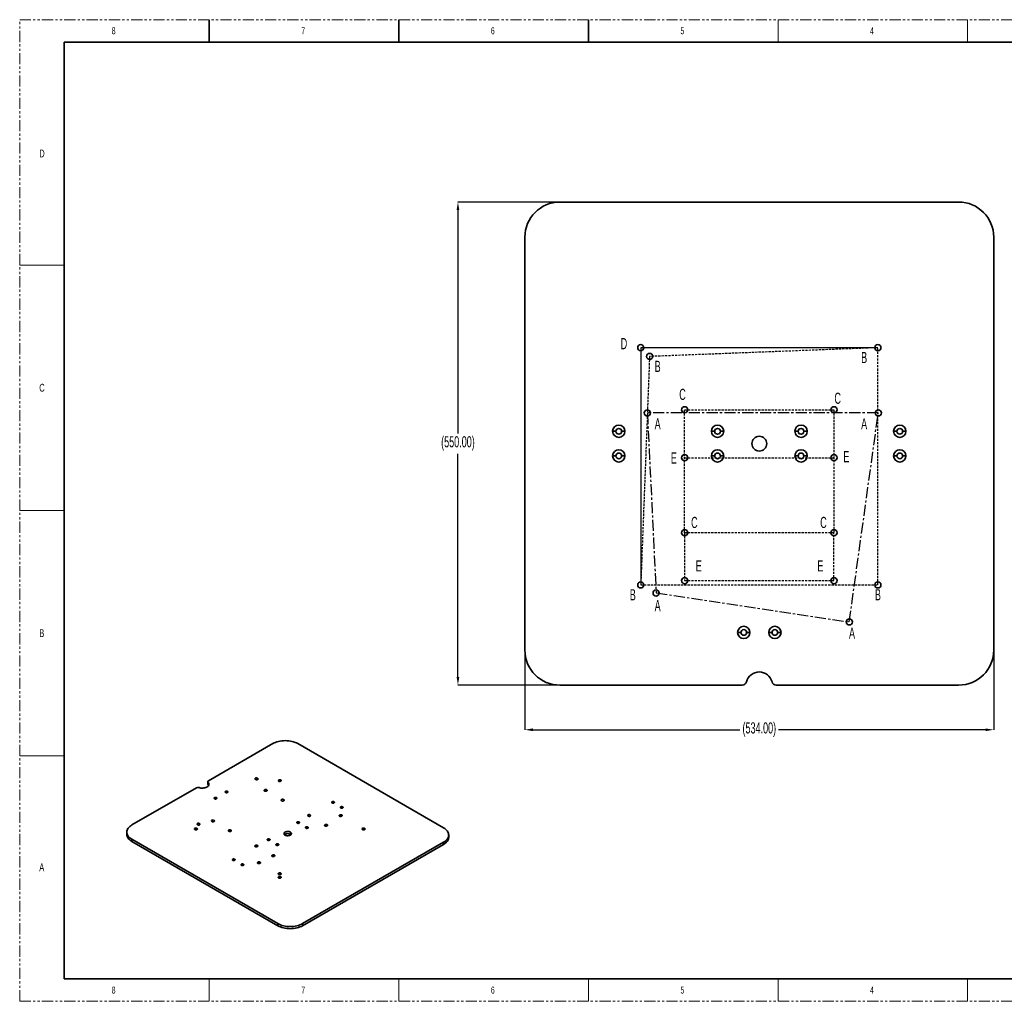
# Model space of a CAD drawing. Header units: millimetres. Extents: x 1 to 864, y 0 to 559.
# Tile 1 of 5: x 1 to 561, y 0 to 559. Entities that reach past the tile are written whole.
import ezdxf

# ---------------------------------------------------------------- set-up
doc = ezdxf.new("R2010")
doc.units = ezdxf.units.MM
doc.header["$PDSIZE"] = -1
for name, pattern in [('CENTER', [10.16, 6.35, -1.27, 1.27, -1.27]), ('HIDDEN', [1.905, 1.27, -0.635]), ('PHANTOM', [12.7, 6.35, -1.27, 1.27, -1.27, 1.27, -1.27])]:
    doc.linetypes.add(name, pattern=pattern)
for name, color, linetype, lineweight in [('A', 11, 'CENTER', 25), ('B', 36, 'HIDDEN', 25), ('C', 5, 'HIDDEN', 25), ('D', 96, 'Continuous', 25), ('F', 161, 'HIDDEN', 25)]:
    doc.layers.add(name, color=color, linetype=linetype, lineweight=lineweight)
doc.layers.add('SOLID', color=7, linetype='Continuous')
doc.styles.add('SLDTEXTSTYLE0', font='GOTHIC.TTF', dxfattribs={"width": 0.6})
doc.styles.add('SLDTEXTSTYLE4', font='GOTHIC.TTF', dxfattribs={"width": 0.605})
doc.dimstyles.new('SLDDIMSTYLE5', dxfattribs={"dimtxt": 6.35, "dimasz": 4.572, "dimexe": 0, "dimexo": 0.0625, "dimgap": 1.5875, "dimtad": 0, "dimtih": 1, "dimtoh": 1, "dimlfac": 2, "dimrnd": 1e-09, "dimzin": 4, "dimdsep": 46, "dimtxsty": 'SLDTEXTSTYLE4', "dimsah": 1, "dimcen": 0.09, "dimadec": 0, "dimazin": 1, "dimtfac": 1, "dimtofl": 0, "dimtmove": 0, "dimatfit": 3, "dimfxl": 1, "dimfrac": 2, "dimtolj": 1, "dimtzin": 12, "dimarcsym": 0})

# ---------------------------------------------------------------- blocks, each defined once
blk = doc.blocks.new('*D20')
at = {"layer": 'Defpoints', "color": 0}
for p in [(288.33, 200.29), (555.33, 200.29), (555.33, 154.89)]:
    blk.add_point(p, dxfattribs=at)
at = {"layer": 'SOLID', "color": 0, "lineweight": -2}
for p, q in [((288.33, 200.23), (288.33, 154.89)), ((555.33, 200.23), (555.33, 154.89)), ((292.9, 154.89), (410.82, 154.89)), ((550.76, 154.89), (432.84, 154.89))]:
    blk.add_line(p, q, dxfattribs=at)
at = {"layer": 'SOLID', "color": 0}
for points in [[(292.9, 155.65), (292.9, 154.13), (288.33, 154.89)], [(550.76, 154.13), (550.76, 155.65), (555.33, 154.89)]]:
    blk.add_solid(points, dxfattribs=at)
at = {"layer": 'SOLID', "color": 0, "insert": (421.83, 159.12), "char_height": 6.35, "attachment_point": 2, "style": 'SLDTEXTSTYLE4'}
blk.add_mtext('\\A1;(534.00)', dxfattribs=at)
blk = doc.blocks.new('*D21')
at = {"layer": 'Defpoints', "color": 0}
for p in [(250.23, 455.29), (308.33, 455.29), (308.33, 180.29)]:
    blk.add_point(p, dxfattribs=at)
at = {"layer": 'SOLID', "color": 0, "lineweight": -2}
for p, q in [((308.26, 455.29), (250.23, 455.29)), ((250.23, 450.72), (250.23, 323.61)), ((250.23, 184.86), (250.23, 311.97)), ((308.26, 180.29), (250.23, 180.29))]:
    blk.add_line(p, q, dxfattribs=at)
at = {"layer": 'SOLID', "color": 0}
for points in [[(250.99, 450.72), (249.47, 450.72), (250.23, 455.29)], [(249.47, 184.86), (250.99, 184.86), (250.23, 180.29)]]:
    blk.add_solid(points, dxfattribs=at)
at = {"layer": 'SOLID', "color": 0, "insert": (250.23, 322.02), "char_height": 6.35, "attachment_point": 2, "style": 'SLDTEXTSTYLE4'}
blk.add_mtext('\\A1;(550.00)', dxfattribs=at)

msp = doc.modelspace()

# ---------------------------------------------------------------- linework, layer by layer
at = {"color": 7, "linetype": 'PHANTOM', "lineweight": 18}
for p, q in [((0.6797, 0.3125), (0.6797, 559.1125)), ((0.6797, 559.1125), (864.2797, 559.1125)), ((0.6797, 0.3125), (864.2797, 0.3125))]:
    msp.add_line(p, q, dxfattribs=at)
at = {"color": 7, "linetype": 'Continuous', "lineweight": 35}
for p, q in [((108.6297, 559.1125), (108.6297, 546.4125)), ((216.5797, 559.1125), (216.5797, 546.4125)), ((324.5297, 559.1125), (324.5297, 546.4125)), ((26.0797, 546.4125), (26.0797, 13.0125)), ((26.0797, 546.4125), (838.8797, 546.4125)), ((26.0797, 13.0125), (838.8797, 13.0125))]:
    msp.add_line(p, q, dxfattribs=at)
at = {"color": 7, "linetype": 'Continuous', "lineweight": 18}
for p, q in [((432.4797, 559.1125), (432.4797, 546.4125)), ((540.4297, 559.1125), (540.4297, 546.4125)), ((0.6797, 419.4125), (26.0797, 419.4125)), ((0.6797, 279.7125), (26.0797, 279.7125)), ((0.6797, 140.0125), (26.0797, 140.0125)), ((108.6297, 13.0125), (108.6297, 0.3125)), ((216.5797, 13.0125), (216.5797, 0.3125)), ((324.5297, 13.0125), (324.5297, 0.3125)), ((432.4797, 13.0125), (432.4797, 0.3125)), ((518.2047, 13.0125), (581.7047, 13.0125)), ((540.4297, 13.0125), (540.4297, 0.3125))]:
    msp.add_line(p, q, dxfattribs=at)
at = {"layer": 'A'}
for p, q in [((489.5772, 335.2903), (358.0772, 335.2855)), ((358.0772, 335.2855), (363.081, 232.7857)), ((473.0816, 216.2897), (489.5772, 335.2903)), ((363.081, 232.7857), (473.0816, 216.2897))]:
    msp.add_line(p, q, dxfattribs=at)
at = {"layer": 'B'}
for p, q in [((489.3271, 372.3884), (359.3271, 367.3884)), ((489.3271, 237.3884), (489.3271, 372.3884)), ((359.3271, 367.3884), (354.3271, 237.3884)), ((354.3271, 237.3884), (489.3271, 237.3884))]:
    msp.add_line(p, q, dxfattribs=at)
at = {"layer": 'C'}
for p, q in [((379.3271, 337.0384), (464.3271, 337.0384)), ((379.3271, 267.0384), (379.3271, 337.0384)), ((464.3271, 337.0384), (464.3271, 267.0384)), ((464.3271, 267.0384), (379.3271, 267.0384))]:
    msp.add_line(p, q, dxfattribs=at)
at = {"layer": 'D'}
for p, q in [((489.3271, 372.3884), (354.3271, 372.3884)), ((354.3271, 372.3884), (354.3271, 237.3884))]:
    msp.add_line(p, q, dxfattribs=at)
at = {"layer": 'F'}
for p, q in [((379.3271, 309.7884), (464.3271, 309.7884)), ((379.3271, 267.0384), (379.3271, 239.7884)), ((464.3271, 239.7884), (464.3271, 267.0384)), ((379.3271, 239.7884), (464.3271, 239.7884))]:
    msp.add_line(p, q, dxfattribs=at)
at = {"layer": 'SOLID', "linetype": 'Continuous', "lineweight": 35}
for p, q in [((308.3271, 455.2884), (535.3271, 455.2884)), ((288.3271, 200.2884), (288.3271, 435.2884)), ((555.3271, 435.2884), (555.3271, 200.2884)), ((340.2021, 324.7884), (338.3271, 324.7884)), ((345.3271, 324.7884), (343.4521, 324.7884)), ((396.4521, 324.7884), (394.5771, 324.7884)), ((401.5771, 324.7884), (399.7021, 324.7884)), ((443.9521, 324.7884), (442.0771, 324.7884)), ((449.0771, 324.7884), (447.2021, 324.7884)), ((500.2021, 324.7884), (498.3271, 324.7884)), ((505.3271, 324.7884), (503.4521, 324.7884)), ((340.2021, 310.7884), (338.3271, 310.7884)), ((345.3271, 310.7884), (343.4521, 310.7884)), ((396.4521, 310.7884), (394.5771, 310.7884)), ((401.5771, 310.7884), (399.7021, 310.7884)), ((443.9521, 310.7884), (442.0771, 310.7884)), ((449.0771, 310.7884), (447.2021, 310.7884)), ((500.2021, 310.7884), (498.3271, 310.7884)), ((505.3271, 310.7884), (503.4521, 310.7884)), ((411.3271, 210.2884), (409.4521, 210.2884)), ((416.4521, 210.2884), (414.5771, 210.2884)), ((429.0771, 210.2884), (427.2021, 210.2884)), ((434.2021, 210.2884), (432.3271, 210.2884)), ((412.1446, 180.2884), (308.3271, 180.2884)), ((535.3271, 180.2884), (431.5095, 180.2884)), ((144.8272, 147.013), (108.1222, 125.8236)), ((242.0544, 99.049), (158.9693, 147.013)), ((107.756, 125.3133), (107.756, 124.0885)), ((107.9293, 123.722), (107.9293, 124.9468)), ((136.1672, 126.6034), (136.1672, 127.3178)), ((149.3704, 125.6129), (149.3704, 126.3272)), ((101.2756, 121.8712), (64.5706, 100.6818)), ((119.0178, 119.8674), (119.0178, 119.4081)), ((119.0178, 119.4081), (119.1517, 119.3061)), ((141.3801, 120.0205), (141.3801, 120.7348)), ((112.7422, 116.2446), (112.7422, 115.7853)), ((112.7422, 115.7853), (112.8762, 115.6833)), ((151.0144, 114.4587), (151.0144, 115.173)), ((179.6964, 113.8719), (179.6964, 113.4126)), ((179.6964, 113.4126), (179.8303, 113.3106)), ((184.6462, 111.0145), (184.6462, 110.5552)), ((184.6462, 110.5552), (184.7801, 110.4531)), ((103.1083, 100.7852), (103.1083, 101.4996)), ((111.328, 102.6718), (111.328, 103.3861)), ((159.809, 102.3911), (159.809, 101.9318)), ((159.809, 101.9318), (159.943, 101.8298)), ((166.1288, 105.7333), (166.1288, 106.4477)), ((184.0724, 105.6819), (184.0724, 106.3963)), ((61.6417, 96.5998), (61.6417, 95.3749)), ((101.6407, 98.0591), (101.6407, 98.7734)), ((120.9624, 97.11), (120.9624, 97.8244)), ((154.8062, 95.4209), (154.8062, 96.6457)), ((164.7588, 99.5337), (164.7588, 99.0744)), ((164.7588, 99.0744), (164.8927, 98.9724)), ((175.7631, 100.1715), (175.7631, 100.8859)), ((197.1001, 98.0591), (197.1001, 98.7734)), ((64.5706, 92.5177), (147.6556, 44.5537)), ((64.5706, 91.2929), (64.5706, 92.5177)), ((64.5706, 91.2929), (147.6556, 43.3289)), ((143.0152, 92.6963), (143.0152, 92.237)), ((143.0152, 92.237), (143.1492, 92.135)), ((147.965, 89.8389), (147.965, 89.3796)), ((161.7978, 44.5537), (242.0544, 90.8849)), ((242.0544, 89.6601), (242.0544, 90.8849)), ((244.9833, 93.7421), (244.9833, 94.9669)), ((136.0768, 88.3846), (136.0768, 89.099)), ((147.965, 89.3796), (148.0989, 89.2776)), ((161.7978, 43.3289), (242.0544, 89.6601)), ((123.1279, 81.2156), (123.1279, 80.7563)), ((123.1279, 80.7563), (123.2618, 80.6542)), ((137.5784, 78.8435), (137.5784, 79.5579)), ((145.7111, 82.8229), (145.7111, 83.5372)), ((128.0776, 78.3581), (128.0776, 77.8988)), ((128.0776, 77.8988), (128.2115, 77.7968)), ((149.3704, 72.5463), (149.3704, 73.2607)), ((149.3704, 70.5053), (149.3704, 71.2197)), ((147.6556, 43.3289), (147.6556, 44.5537)), ((161.7978, 43.3289), (161.7978, 44.5537))]:
    msp.add_line(p, q, dxfattribs=at)
at = {"layer": 'SOLID', "linetype": 'Continuous', "lineweight": 35, "flags": 128}
for points in [[(158.9693, 147.013), (158.2422, 147.3934), (157.454, 147.7309), (156.6122, 148.0221), (155.7251, 148.2644), (154.8011, 148.4552), (153.8492, 148.5929), (152.8784, 148.676), (151.8983, 148.7038), (150.9181, 148.676), (149.9474, 148.5929), (148.9954, 148.4552), (148.0714, 148.2644), (147.1843, 148.0221), (146.3426, 147.7309), (145.5543, 147.3934), (144.8272, 147.013)], [(107.9293, 124.9468), (108.1847, 124.6456), (108.3564, 124.3252), (108.4404, 123.9934), (108.4345, 123.658), (108.339, 123.3272), (108.1562, 123.0089), (107.8904, 122.7107), (107.548, 122.4398), (107.1372, 122.2026), (106.6679, 122.005), (106.1513, 121.8515), (105.5999, 121.746), (105.0269, 121.6908), (104.446, 121.6875), (103.8711, 121.7359), (103.3161, 121.8351), (102.7944, 121.9825)], [(108.1222, 125.8236), (107.9892, 125.733), (107.8837, 125.631), (107.8086, 125.5204), (107.766, 125.4043), (107.757, 125.2856), (107.7818, 125.1677), (107.8397, 125.0538), (107.9293, 124.9468)], [(108.2957, 123.235), (108.1847, 123.4208), (107.9293, 123.722)], [(136.1672, 127.3178), (135.9183, 127.4184), (135.6248, 127.4638), (135.322, 127.4485), (135.0466, 127.3744), (134.8317, 127.2503), (134.7033, 127.0913), (134.6768, 126.9166), (134.7555, 126.7471), (134.9298, 126.6034)], [(134.9298, 126.6034), (135.1787, 126.5028), (135.4722, 126.4574), (135.775, 126.4727), (136.0504, 126.5468), (136.2653, 126.6709), (136.3937, 126.8298), (136.4202, 127.0046), (136.3415, 127.1741), (136.1672, 127.3178)], [(149.3704, 126.3272), (149.1214, 126.4278), (148.8279, 126.4732), (148.5252, 126.4579), (148.2498, 126.3838), (148.0349, 126.2598), (147.9065, 126.1008), (147.88, 125.926), (147.9586, 125.7566), (148.1329, 125.6129)], [(148.1329, 125.6129), (148.3819, 125.5122), (148.6754, 125.4668), (148.9781, 125.4821), (149.2535, 125.5563), (149.4684, 125.6803), (149.5968, 125.8393), (149.6233, 126.0141), (149.5447, 126.1835), (149.3704, 126.3272)], [(119.0178, 119.8674), (118.7867, 119.9608), (118.5141, 120.003), (118.233, 119.9888), (117.9773, 119.9199), (117.7777, 119.8048), (117.6585, 119.6571), (117.6339, 119.4948), (117.7069, 119.3375), (117.8688, 119.2041)], [(117.8688, 119.2041), (118.0999, 119.1106), (118.3725, 119.0685), (118.6536, 119.0827), (118.9093, 119.1515), (119.1088, 119.2667), (119.2281, 119.4143), (119.2527, 119.5766), (119.1797, 119.7339), (119.0178, 119.8674)], [(141.3801, 120.7348), (141.1311, 120.8354), (140.8376, 120.8808), (140.5349, 120.8656), (140.2595, 120.7914), (140.0446, 120.6674), (139.9162, 120.5084), (139.8897, 120.3336), (139.9683, 120.1642), (140.1426, 120.0205)], [(140.1426, 120.0205), (140.3915, 119.9198), (140.6851, 119.8744), (140.9878, 119.8897), (141.2632, 119.9639), (141.4781, 120.0879), (141.6065, 120.2469), (141.633, 120.4217), (141.5544, 120.5911), (141.3801, 120.7348)], [(112.7422, 116.2446), (112.5111, 116.338), (112.2385, 116.3802), (111.9574, 116.366), (111.7017, 116.2971), (111.5021, 116.1819), (111.3829, 116.0343), (111.3583, 115.872), (111.4313, 115.7147), (111.5932, 115.5812)], [(111.5932, 115.5812), (111.8243, 115.4878), (112.0969, 115.4456), (112.378, 115.4598), (112.6337, 115.5287), (112.8333, 115.6439), (112.9525, 115.7915), (112.9771, 115.9538), (112.9041, 116.1111), (112.7422, 116.2446)], [(151.0144, 115.173), (150.7655, 115.2737), (150.4719, 115.3191), (150.1692, 115.3038), (149.8938, 115.2296), (149.6789, 115.1056), (149.5505, 114.9466), (149.524, 114.7718), (149.6027, 114.6024), (149.777, 114.4587)], [(149.777, 114.4587), (150.0259, 114.3581), (150.3194, 114.3127), (150.6221, 114.3279), (150.8975, 114.4021), (151.1124, 114.5261), (151.2409, 114.6851), (151.2673, 114.8599), (151.1887, 115.0293), (151.0144, 115.173)], [(179.6964, 113.8719), (179.4653, 113.9653), (179.1927, 114.0075), (178.9116, 113.9933), (178.6559, 113.9244), (178.4563, 113.8093), (178.3371, 113.6616), (178.3125, 113.4993), (178.3855, 113.342), (178.5474, 113.2086)], [(178.5474, 113.2086), (178.7785, 113.1151), (179.0511, 113.073), (179.3322, 113.0872), (179.5879, 113.156), (179.7874, 113.2712), (179.9067, 113.4188), (179.9313, 113.5811), (179.8583, 113.7384), (179.6964, 113.8719)], [(166.1288, 106.4477), (165.8799, 106.5483), (165.5863, 106.5937), (165.2836, 106.5784), (165.0082, 106.5043), (164.7933, 106.3802), (164.6649, 106.2212), (164.6384, 106.0465), (164.7171, 105.877), (164.8914, 105.7333)], [(184.0724, 106.3963), (183.8234, 106.4969), (183.5299, 106.5423), (183.2272, 106.527), (182.9518, 106.4529), (182.7369, 106.3288), (182.6085, 106.1698), (182.582, 105.9951), (182.6606, 105.8256), (182.8349, 105.6819)], [(184.6462, 111.0145), (184.415, 111.1079), (184.1424, 111.1501), (183.8613, 111.1359), (183.6056, 111.067), (183.4061, 110.9518), (183.2868, 110.8042), (183.2622, 110.6419), (183.3353, 110.4846), (183.4971, 110.3511)], [(183.4971, 110.3511), (183.7283, 110.2577), (184.0008, 110.2155), (184.2819, 110.2297), (184.5377, 110.2986), (184.7372, 110.4138), (184.8564, 110.5614), (184.881, 110.7237), (184.808, 110.881), (184.6462, 111.0145)], [(103.1083, 101.4996), (102.8594, 101.6002), (102.5659, 101.6456), (102.2631, 101.6303), (101.9877, 101.5562), (101.7729, 101.4321), (101.6444, 101.2731), (101.6179, 101.0984), (101.6966, 100.9289), (101.8709, 100.7852)], [(101.8709, 100.7852), (102.1198, 100.6846), (102.4134, 100.6392), (102.7161, 100.6545), (102.9915, 100.7286), (103.2064, 100.8527), (103.3348, 101.0116), (103.3613, 101.1864), (103.2826, 101.3559), (103.1083, 101.4996)], [(111.328, 103.3861), (111.0791, 103.4868), (110.7856, 103.5322), (110.4828, 103.5169), (110.2074, 103.4427), (109.9925, 103.3187), (109.8641, 103.1597), (109.8376, 102.9849), (109.9163, 102.8155), (110.0906, 102.6718)], [(110.0906, 102.6718), (110.3395, 102.5712), (110.633, 102.5258), (110.9358, 102.5411), (111.2112, 102.6152), (111.4261, 102.7392), (111.5545, 102.8982), (111.581, 103.073), (111.5023, 103.2424), (111.328, 103.3861)], [(159.809, 102.3911), (159.5779, 102.4846), (159.3053, 102.5267), (159.0242, 102.5125), (158.7685, 102.4437), (158.5689, 102.3285), (158.4497, 102.1809), (158.4251, 102.0186), (158.4981, 101.8613), (158.66, 101.7278)], [(158.66, 101.7278), (158.8911, 101.6344), (159.1637, 101.5922), (159.4448, 101.6064), (159.7005, 101.6753), (159.9001, 101.7904), (160.0193, 101.9381), (160.0439, 102.1004), (159.9709, 102.2577), (159.809, 102.3911)], [(164.8914, 105.7333), (165.1403, 105.6327), (165.4338, 105.5873), (165.7365, 105.6026), (166.012, 105.6767), (166.2268, 105.8008), (166.3553, 105.9598), (166.3817, 106.1345), (166.3031, 106.304), (166.1288, 106.4477)], [(175.7631, 100.8859), (175.5142, 100.9865), (175.2207, 101.0319), (174.9179, 101.0166), (174.6425, 100.9425), (174.4276, 100.8184), (174.2992, 100.6595), (174.2727, 100.4847), (174.3514, 100.3152), (174.5257, 100.1715)], [(182.8349, 105.6819), (183.0839, 105.5813), (183.3774, 105.5359), (183.6801, 105.5512), (183.9555, 105.6253), (184.1704, 105.7494), (184.2988, 105.9084), (184.3253, 106.0831), (184.2467, 106.2526), (184.0724, 106.3963)], [(64.5706, 100.6818), (63.9115, 100.262), (63.327, 99.807), (62.8224, 99.3211), (62.4029, 98.8089), (62.0722, 98.2755), (61.8338, 97.726), (61.6898, 97.1656), (61.6417, 96.5998), (61.6898, 96.0339), (61.8338, 95.4735), (62.0722, 94.924), (62.4029, 94.3906), (62.8224, 93.8784), (63.327, 93.3925), (63.9115, 92.9375), (64.5706, 92.5177)], [(61.6417, 95.3749), (61.6898, 94.8091), (61.8338, 94.2487), (62.0722, 93.6992), (62.4029, 93.1658), (62.8224, 92.6536), (63.327, 92.1677), (63.9115, 91.7127), (64.5706, 91.2929)], [(101.6407, 98.7734), (101.3917, 98.8741), (101.0982, 98.9195), (100.7955, 98.9042), (100.5201, 98.83), (100.3052, 98.706), (100.1768, 98.547), (100.1503, 98.3722), (100.2289, 98.2028), (100.4032, 98.0591)], [(100.4032, 98.0591), (100.6521, 97.9585), (100.9457, 97.9131), (101.2484, 97.9283), (101.5238, 98.0025), (101.7387, 98.1265), (101.8671, 98.2855), (101.8936, 98.4603), (101.815, 98.6297), (101.6407, 98.7734)], [(120.9624, 97.8244), (120.7134, 97.925), (120.4199, 97.9704), (120.1172, 97.9551), (119.8418, 97.881), (119.6269, 97.7569), (119.4984, 97.5979), (119.472, 97.4232), (119.5506, 97.2537), (119.7249, 97.11)], [(119.7249, 97.11), (119.9738, 97.0094), (120.2674, 96.964), (120.5701, 96.9793), (120.8455, 97.0534), (121.0604, 97.1775), (121.1888, 97.3364), (121.2153, 97.5112), (121.1367, 97.6807), (120.9624, 97.8244)], [(154.8062, 96.6457), (154.463, 96.8061), (154.0695, 96.9219), (153.643, 96.9879), (153.2019, 97.0012), (152.7657, 96.9613), (152.3534, 96.8699), (151.983, 96.7311), (151.6708, 96.5508), (151.4302, 96.337), (151.272, 96.099), (151.2029, 95.8472), (151.226, 95.5926), (151.3403, 95.3463), (151.5408, 95.1191), (151.8187, 94.921)], [(151.8187, 94.921), (152.1619, 94.7606), (152.5554, 94.6448), (152.982, 94.5788), (153.423, 94.5655), (153.8592, 94.6054), (154.2715, 94.6967), (154.6419, 94.8356), (154.9542, 95.0159), (155.1947, 95.2297), (155.353, 95.4677), (155.4221, 95.7195), (155.399, 95.9741), (155.2847, 96.2204), (155.0842, 96.4475), (154.8062, 96.6457)], [(155.1393, 95.1709), (155.0842, 95.2227), (154.8062, 95.4209)], [(164.7588, 99.5337), (164.5276, 99.6272), (164.2551, 99.6693), (163.974, 99.6551), (163.7182, 99.5863), (163.5187, 99.4711), (163.3994, 99.3235), (163.3748, 99.1612), (163.4479, 99.0038), (163.6097, 98.8704)], [(163.6097, 98.8704), (163.8409, 98.777), (164.1134, 98.7348), (164.3945, 98.749), (164.6503, 98.8178), (164.8498, 98.933), (164.9691, 99.0807), (164.9937, 99.2429), (164.9206, 99.4003), (164.7588, 99.5337)], [(174.5257, 100.1715), (174.7746, 100.0709), (175.0681, 100.0255), (175.3709, 100.0408), (175.6463, 100.1149), (175.8612, 100.239), (175.9896, 100.398), (176.0161, 100.5727), (175.9374, 100.7422), (175.7631, 100.8859)], [(197.1001, 98.7734), (196.8511, 98.8741), (196.5576, 98.9195), (196.2549, 98.9042), (195.9795, 98.83), (195.7646, 98.706), (195.6362, 98.547), (195.6097, 98.3722), (195.6883, 98.2028), (195.8626, 98.0591)], [(195.8626, 98.0591), (196.1116, 97.9585), (196.4051, 97.9131), (196.7078, 97.9283), (196.9832, 98.0025), (197.1981, 98.1265), (197.3265, 98.2855), (197.353, 98.4603), (197.2744, 98.6297), (197.1001, 98.7734)], [(242.0544, 90.8849), (242.7134, 91.3047), (243.298, 91.7597), (243.8025, 92.2456), (244.2221, 92.7578), (244.5527, 93.2912), (244.7912, 93.8407), (244.9352, 94.4011), (244.9833, 94.9669), (244.9352, 95.5328), (244.7912, 96.0932), (244.5527, 96.6427), (244.2221, 97.1761), (243.8025, 97.6883), (243.298, 98.1742), (242.7134, 98.6292), (242.0544, 99.049)], [(143.0152, 92.6963), (142.7841, 92.7897), (142.5115, 92.8319), (142.2304, 92.8177), (141.9747, 92.7489), (141.7752, 92.6337), (141.6559, 92.486), (141.6313, 92.3238), (141.7043, 92.1664), (141.8662, 92.033)], [(141.8662, 92.033), (142.0973, 91.9395), (142.3699, 91.8974), (142.651, 91.9116), (142.9067, 91.9804), (143.1063, 92.0956), (143.2255, 92.2432), (143.2501, 92.4055), (143.1771, 92.5629), (143.0152, 92.6963)], [(147.965, 89.8389), (147.7338, 89.9323), (147.4613, 89.9745), (147.1802, 89.9603), (146.9244, 89.8914), (146.7249, 89.7762), (146.6057, 89.6286), (146.5811, 89.4663), (146.6541, 89.309), (146.8159, 89.1755)], [(146.8159, 89.1755), (147.0471, 89.0821), (147.3197, 89.0399), (147.6008, 89.0541), (147.8565, 89.123), (148.056, 89.2382), (148.1753, 89.3858), (148.1999, 89.5481), (148.1268, 89.7054), (147.965, 89.8389)], [(242.0544, 89.6601), (242.7134, 90.0799), (243.298, 90.5349), (243.8025, 91.0208), (244.2221, 91.5329), (244.5527, 92.0663), (244.7912, 92.6159), (244.9352, 93.1763), (244.9833, 93.7421)], [(136.0768, 89.099), (135.8278, 89.1996), (135.5343, 89.245), (135.2316, 89.2297), (134.9562, 89.1556), (134.7413, 89.0316), (134.6129, 88.8726), (134.5864, 88.6978), (134.665, 88.5283), (134.8393, 88.3846)], [(134.8393, 88.3846), (135.0882, 88.284), (135.3818, 88.2386), (135.6845, 88.2539), (135.9599, 88.328), (136.1748, 88.4521), (136.3032, 88.6111), (136.3297, 88.7858), (136.2511, 88.9553), (136.0768, 89.099)], [(123.1279, 81.2156), (122.8967, 81.309), (122.6242, 81.3512), (122.3431, 81.337), (122.0873, 81.2681), (121.8878, 81.1529), (121.7685, 81.0053), (121.7439, 80.843), (121.817, 80.6857), (121.9788, 80.5522)], [(121.9788, 80.5522), (122.21, 80.4588), (122.4825, 80.4166), (122.7636, 80.4308), (123.0194, 80.4997), (123.2189, 80.6149), (123.3382, 80.7625), (123.3627, 80.9248), (123.2897, 81.0821), (123.1279, 81.2156)], [(128.0776, 78.3581), (127.8465, 78.4516), (127.5739, 78.4937), (127.2928, 78.4795), (127.0371, 78.4107), (126.8375, 78.2955), (126.7183, 78.1479), (126.6937, 77.9856), (126.7667, 77.8282), (126.9286, 77.6948)], [(137.5784, 79.5579), (137.3295, 79.6585), (137.0359, 79.7039), (136.7332, 79.6886), (136.4578, 79.6145), (136.2429, 79.4904), (136.1145, 79.3314), (136.088, 79.1567), (136.1667, 78.9872), (136.341, 78.8435)], [(136.341, 78.8435), (136.5899, 78.7429), (136.8834, 78.6975), (137.1861, 78.7128), (137.4616, 78.7869), (137.6764, 78.911), (137.8049, 79.0699), (137.8313, 79.2447), (137.7527, 79.4142), (137.5784, 79.5579)], [(145.7111, 83.5372), (145.4622, 83.6378), (145.1686, 83.6832), (144.8659, 83.668), (144.5905, 83.5938), (144.3756, 83.4698), (144.2472, 83.3108), (144.2207, 83.136), (144.2993, 82.9666), (144.4737, 82.8229)], [(144.4737, 82.8229), (144.7226, 82.7222), (145.0161, 82.6768), (145.3188, 82.6921), (145.5942, 82.7663), (145.8091, 82.8903), (145.9376, 83.0493), (145.964, 83.2241), (145.8854, 83.3935), (145.7111, 83.5372)], [(126.9286, 77.6948), (127.1597, 77.6014), (127.4323, 77.5592), (127.7134, 77.5734), (127.9691, 77.6422), (128.1686, 77.7574), (128.2879, 77.9051), (128.3125, 78.0673), (128.2395, 78.2247), (128.0776, 78.3581)], [(149.3704, 73.2607), (149.1214, 73.3613), (148.8279, 73.4067), (148.5252, 73.3914), (148.2498, 73.3173), (148.0349, 73.1932), (147.9065, 73.0342), (147.88, 72.8595), (147.9586, 72.69), (148.1329, 72.5463)], [(148.1329, 72.5463), (148.3819, 72.4457), (148.6754, 72.4003), (148.9781, 72.4156), (149.2535, 72.4897), (149.4684, 72.6138), (149.5968, 72.7728), (149.6233, 72.9475), (149.5447, 73.117), (149.3704, 73.2607)], [(149.3704, 71.2197), (149.1214, 71.3203), (148.8279, 71.3657), (148.5252, 71.3504), (148.2498, 71.2763), (148.0349, 71.1522), (147.9065, 70.9932), (147.88, 70.8185), (147.9586, 70.649), (148.1329, 70.5053)], [(148.1329, 70.5053), (148.3819, 70.4047), (148.6754, 70.3593), (148.9781, 70.3746), (149.2535, 70.4487), (149.4684, 70.5728), (149.5968, 70.7318), (149.6233, 70.9065), (149.5447, 71.076), (149.3704, 71.2197)], [(147.6556, 44.5537), (148.3828, 44.1733), (149.171, 43.8358), (150.0127, 43.5446), (150.8999, 43.3023), (151.8239, 43.1115), (152.7758, 42.9738), (153.7465, 42.8907), (154.7267, 42.8629), (155.7069, 42.8907), (156.6776, 42.9738), (157.6295, 43.1115), (158.5535, 43.3023), (159.4407, 43.5446), (160.2824, 43.8358), (161.0706, 44.1733), (161.7978, 44.5537)], [(147.6556, 43.3289), (148.3828, 42.9485), (149.171, 42.611), (150.0127, 42.3197), (150.8999, 42.0775), (151.8239, 41.8867), (152.7758, 41.749), (153.7465, 41.6659), (154.7267, 41.6381), (155.7069, 41.6659), (156.6776, 41.749), (157.6295, 41.8867), (158.5535, 42.0775), (159.4407, 42.3197), (160.2824, 42.611), (161.0706, 42.9485), (161.7978, 43.3289)]]:
    msp.add_lwpolyline(points, dxfattribs=at)
at = {"layer": 'SOLID', "linetype": 'Continuous', "lineweight": 35}
for centre, radius, start, end in [((308.3271, 435.2884), 20, 90, 180), ((535.3271, 435.2884), 20, 0, 90), ((354.3271, 372.3884), 1.75, 0, 180), ((354.3271, 372.3884), 1.75, 180, 0), ((489.3271, 372.3884), 1.75, 0, 180), ((489.3271, 372.3884), 1.75, 180, 0), ((359.3271, 367.3884), 1.75, 0, 180), ((359.3271, 367.3884), 1.75, 180, 0), ((358.0772, 335.2855), 1.75, 0, 180), ((379.3271, 337.0384), 1.75, 0, 180), ((379.3271, 337.0384), 1.75, 180, 0), ((464.3271, 337.0384), 1.75, 0, 180), ((464.3271, 337.0384), 1.75, 180, 0), ((489.5772, 335.2903), 1.75, 0, 180), ((358.0772, 335.2855), 1.75, 180, 0), ((489.5772, 335.2903), 1.75, 180, 0), ((341.8271, 324.7884), 3.5, 0, 180), ((341.8271, 324.7884), 1.625, 0, 180), ((398.0771, 324.7884), 3.5, 0, 180), ((398.0771, 324.7884), 1.625, 0, 180), ((445.5771, 324.7884), 3.5, 0, 180), ((445.5771, 324.7884), 1.625, 0, 180), ((501.8271, 324.7884), 3.5, 0, 180), ((501.8271, 324.7884), 1.625, 0, 180), ((341.8271, 324.7884), 3.5, 180, 0), ((341.8271, 324.7884), 1.625, 180, 0), ((398.0771, 324.7884), 3.5, 180, 0), ((398.0771, 324.7884), 1.625, 180, 0), ((421.8271, 317.7884), 4.225, 0, 180), ((445.5771, 324.7884), 3.5, 180, 0), ((445.5771, 324.7884), 1.625, 180, 0), ((501.8271, 324.7884), 3.5, 180, 0), ((501.8271, 324.7884), 1.625, 180, 0), ((341.8271, 310.7884), 3.5, 0, 180), ((398.0771, 310.7884), 3.5, 0, 180), ((421.8271, 317.7884), 4.225, 180, 0), ((445.5771, 310.7884), 3.5, 0, 180), ((501.8271, 310.7884), 3.5, 0, 180), ((341.8271, 310.7884), 3.5, 180, 0), ((341.8271, 310.7884), 1.625, 0, 180), ((341.8271, 310.7884), 1.625, 180, 0), ((379.3271, 309.7884), 1.75, 0, 180), ((379.3271, 309.7884), 1.75, 180, 0), ((398.0771, 310.7884), 3.5, 180, 0), ((398.0771, 310.7884), 1.625, 0, 180), ((398.0771, 310.7884), 1.625, 180, 0), ((445.5771, 310.7884), 3.5, 180, 0), ((445.5771, 310.7884), 1.625, 0, 180), ((445.5771, 310.7884), 1.625, 180, 0), ((464.3271, 309.7884), 1.75, 0, 180), ((464.3271, 309.7884), 1.75, 180, 0), ((501.8271, 310.7884), 3.5, 180, 0), ((501.8271, 310.7884), 1.625, 0, 180), ((501.8271, 310.7884), 1.625, 180, 0), ((379.3271, 267.0384), 1.75, 0, 180), ((379.3271, 267.0384), 1.75, 180, 0), ((464.3271, 267.0384), 1.75, 0, 180), ((464.3271, 267.0384), 1.75, 180, 0), ((379.3271, 239.7884), 1.75, 0, 180), ((464.3271, 239.7884), 1.75, 0, 180), ((354.3271, 237.3884), 1.75, 0, 180), ((354.3271, 237.3884), 1.75, 180, 0), ((379.3271, 239.7884), 1.75, 180, 0), ((464.3271, 239.7884), 1.75, 180, 0), ((489.3271, 237.3884), 1.75, 0, 180), ((489.3271, 237.3884), 1.75, 180, 0), ((363.081, 232.7857), 1.75, 0, 180), ((363.081, 232.7857), 1.75, 180, 0), ((412.9521, 210.2884), 3.5, 0, 180), ((430.7021, 210.2884), 3.5, 0, 180), ((473.0816, 216.2897), 1.75, 0, 180), ((473.0816, 216.2897), 1.75, 180, 0), ((412.9521, 210.2884), 3.5, 180, 0), ((412.9521, 210.2884), 1.625, 0, 180), ((412.9521, 210.2884), 1.625, 180, 0), ((430.7021, 210.2884), 3.5, 180, 0), ((430.7021, 210.2884), 1.625, 0, 180), ((430.7021, 210.2884), 1.625, 180, 0), ((308.3271, 200.2884), 20, 180, 270), ((535.3271, 200.2884), 20, 270, 0), ((421.8271, 180.2884), 7.5, 14.477512, 165.522488), ((412.1446, 182.7884), 2.5, 270, 345.522488), ((431.5095, 182.7884), 2.5, 194.477512, 270), ((108.2629, 124.1039), 0.5071, 181.739405, 228.854021), ((102.167, 120.1263), 1.9594, 71.32645, 117.060984), ((118.4497, 118.4341), 1.1275, 59.745553, 129.346885), ((118.4433, 116.4007), 2.9214, 77.254078, 102.745922), ((112.1741, 114.8113), 1.1275, 59.745553, 129.346885), ((112.1677, 112.7779), 2.9214, 77.254078, 102.745922), ((179.1283, 112.4386), 1.1275, 59.745553, 129.346885), ((179.1219, 110.4052), 2.9214, 77.254078, 102.745922), ((184.0781, 109.5812), 1.1275, 59.745553, 129.346885), ((184.0716, 107.5478), 2.9214, 77.254078, 102.745922), ((159.2409, 100.9579), 1.1275, 59.745553, 129.346885), ((159.2345, 98.9245), 2.9214, 77.254078, 102.745922), ((153.3354, 92.7783), 3.0243, 60.900401, 127.708149), ((164.1907, 98.1005), 1.1275, 59.745553, 129.346885), ((164.1843, 96.067), 2.9214, 77.254078, 102.745922), ((142.4471, 91.263), 1.1275, 59.745553, 129.346885), ((142.4407, 89.2296), 2.9214, 77.254078, 102.745922), ((147.3969, 88.4056), 1.1275, 59.745553, 129.346885), ((147.3905, 86.3722), 2.9214, 77.254078, 102.745922), ((122.5598, 79.7823), 1.1275, 59.745553, 129.346885), ((122.5533, 77.7489), 2.9214, 77.254078, 102.745922), ((127.5095, 76.9249), 1.1275, 59.745553, 129.346885), ((127.5031, 74.8915), 2.9214, 77.254078, 102.745922)]:
    msp.add_arc(centre, radius, start, end, dxfattribs=at)

# ---------------------------------------------------------------- texts
at = {"color": 7, "linetype": 'Continuous', "lineweight": 0, "attachment_point": 1, "style": 'SLDTEXTSTYLE0'}
for s, insert, char_height in [('8', (53.0672, 554.7917), 3.9688), ('7', (161.0172, 554.7917), 3.9688), ('6', (268.9672, 554.7917), 3.9688), ('5', (376.9172, 554.7917), 3.9688), ('4', (484.8672, 554.7917), 3.9688), ('D', (11.824, 485.1852), 4.445), ('C', (11.824, 351.8352), 4.445), ('B', (11.824, 212.1352), 4.445), ('A', (11.824, 78.7852), 4.445), ('8', (53.0672, 8.6917), 3.9688), ('7', (161.0172, 8.6917), 3.9688), ('6', (268.9672, 8.6917), 3.9688), ('5', (376.9172, 8.6917), 3.9688), ('4', (484.8672, 8.6917), 3.9688)]:
    msp.add_mtext(s, dxfattribs=dict(at, insert=insert, char_height=char_height))
at = {"layer": 'A', "char_height": 6.35, "attachment_point": 1, "style": 'SLDTEXTSTYLE4'}
for insert in [(362.2401, 332.2279), (479.8127, 332.2279), (362.2401, 228.7129), (472.9139, 213.103)]:
    msp.add_mtext('A', dxfattribs=dict(at, insert=insert))
at = {"layer": 'B', "char_height": 6.35, "attachment_point": 1, "style": 'SLDTEXTSTYLE4'}
for insert in [(362.2401, 364.9235), (479.8127, 369.9659), (348.0773, 234.9166), (487.6653, 234.9166)]:
    msp.add_mtext('B', dxfattribs=dict(at, insert=insert))
at = {"layer": 'C', "char_height": 6.35, "attachment_point": 1, "style": 'SLDTEXTSTYLE4'}
for insert in [(376.2422, 348.9902), (464.6178, 346.7977), (382.9999, 276.0848), (456.5053, 276.0848)]:
    msp.add_mtext('C', dxfattribs=dict(at, insert=insert))
at = {"layer": 'D', "insert": (342.9037, 377.8787), "char_height": 6.35, "attachment_point": 1, "style": 'SLDTEXTSTYLE4'}
msp.add_mtext('D', dxfattribs=at)
at = {"layer": 'F', "char_height": 6.35, "attachment_point": 1, "style": 'SLDTEXTSTYLE4'}
for insert in [(371.4278, 312.796), (469.706, 313.5665), (385.6471, 251.367), (454.8761, 251.367)]:
    msp.add_mtext('E', dxfattribs=dict(at, insert=insert))

# ---------------------------------------------------------------- dimensions: what is measured, and where the dimension line sits
at = {"layer": 'SOLID'}
dim = msp.add_linear_dim(base=(250.2271, 455.2884), p1=(308.3271, 180.2884), p2=(308.3271, 455.2884), angle=90, text='(<>)', dimstyle='SLDDIMSTYLE5', dxfattribs=at)
dim.commit()
dim.dimension.update_dxf_attribs({"geometry": '*D21', "text_midpoint": (250.2271, 317.7884), "dimtype": 160})
dim = msp.add_linear_dim(base=(555.3271, 154.8884), p1=(288.3271, 200.2884), p2=(555.3271, 200.2884), text='(<>)', dimstyle='SLDDIMSTYLE5', dxfattribs=at)
dim.commit()
dim.dimension.update_dxf_attribs({"geometry": '*D20', "text_midpoint": (421.8271, 154.8884), "dimtype": 160})

doc.saveas('drawing.dxf')
